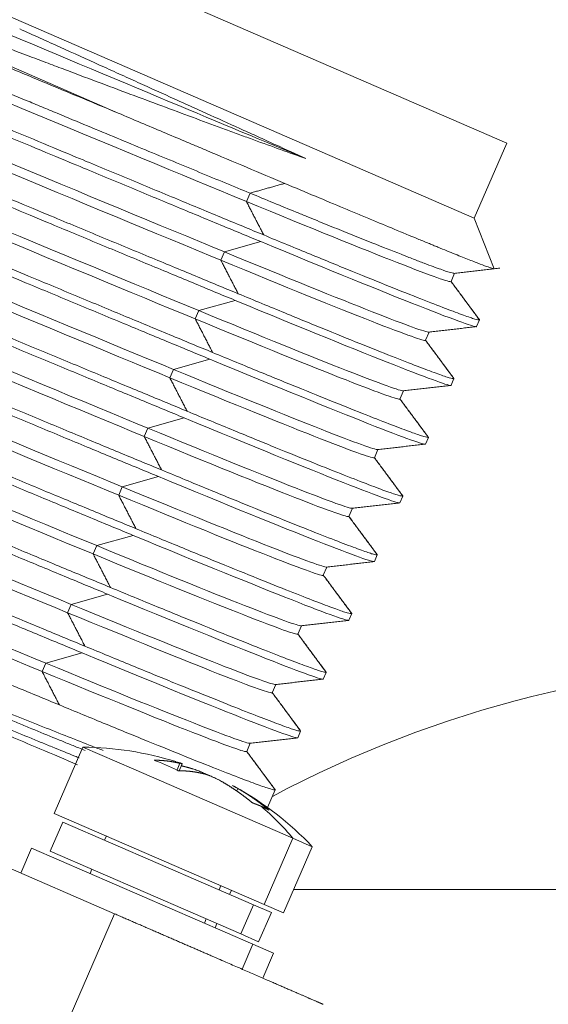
# Model space of a CAD drawing. Header units: millimetres. Extents: x 5437 to 18441, y -4466 to 3128.
# Tile 242 of 256: x 8553 to 8565, y -2679 to -2657. Entities that reach past the tile are written whole.
import ezdxf

# ---------------------------------------------------------------- set-up
doc = ezdxf.new("R2010")
doc.units = ezdxf.units.MM
doc.layers.add('1', color=7, linetype='Continuous', true_color=0xffffff)
doc.styles.add('TXT08', font='txt.shx', dxfattribs={"width": 0.8, "bigfont": 'gbcbig.shx'})
doc.dimstyles.get("Standard").update_dxf_attribs({"dimtxt": 0.18, "dimasz": 0.18, "dimexe": 0.18, "dimexo": 0.0625, "dimgap": 0.09, "dimtad": 0, "dimtih": 1, "dimtoh": 1, "dimdec": 4, "dimzin": 0, "dimdsep": 46, "dimtxsty": 'Standard', "dimcen": 0.09, "dimadec": 0, "dimazin": 0, "dimtfac": 1, "dimtdec": 4, "dimtofl": 0, "dimtmove": 0, "dimatfit": 3, "dimfxl": 1, "dimtolj": 1, "dimtzin": 0, "dimarcsym": 0})
doc.dimstyles.new('YanXiu', dxfattribs={"dimtxt": 40, "dimasz": 30, "dimexe": 0.66, "dimexo": 0.66, "dimgap": 0.66, "dimtad": 0, "dimdec": 1, "dimdsep": 46, "dimtxsty": 'TXT08', "dimcen": 0, "dimclrd": 256, "dimclre": 165, "dimclrt": 90, "dimazin": 2, "dimtfac": 1, "dimtdec": 1, "dimtofl": 0, "dimtmove": 0, "dimatfit": 3, "dimfxl": 1, "dimlwd": 5, "dimlwe": 13, "dimarcsym": 0})

# ---------------------------------------------------------------- blocks, each defined once
blk = doc.blocks.new('*D53')
at = {"color": 0, "lineweight": -2, "transparency": 16777216}
for p, q in [((10989.431, -2154.415), (10692.917, -2240.821)), ((11069.431, -2154.415), (10989.431, -2154.415)), ((8443.48, -2896.412), (8443.48, -2896.232)), ((8443.39, -2896.322), (8443.57, -2896.322))]:
    blk.add_line(p, q, dxfattribs=at)
at = {"color": 0, "lineweight": 20, "transparency": 16777216}
blk.add_solid([(10689.187, -2228.02), (10696.648, -2253.622), (10616.112, -2263.203)], dxfattribs=at)
at = {"layer": 'Defpoints', "color": 0, "lineweight": 20, "transparency": 16777216}
for p in [(10616.112, -2263.203), (6270.848, -3529.44)]:
    blk.add_point(p, dxfattribs=at)
at = {"color": 0, "lineweight": 20, "transparency": 16777216, "insert": (11249.521, -2154.415), "char_height": 80, "attachment_point": 5}
blk.add_mtext('\\A1;R2260', dxfattribs=at)
blk = doc.blocks.new('*D54')
at = {"color": 0, "lineweight": -2, "transparency": 16777216}
blk.add_line((7492.685, -2896.322), (7463.516, -2896.322), dxfattribs=at)
at = {"color": 0, "lineweight": -3, "transparency": 16777216}
for start, end in [(14.724706, 87.329624), (101.590205, 175.275294)]:
    blk.add_arc((8434.119, -2896.322), 970.423, start, end, dxfattribs=at)
at = {"color": 0, "lineweight": 20, "transparency": 16777216}
for points in [[(9385.695, -2646.81), (9359.647, -2652.519), (9389.799, -2727.809)], [(7480.316, -2816.939), (7453.672, -2815.84), (7463.696, -2896.322)]]:
    blk.add_solid(points, dxfattribs=at)
at = {"layer": 'Defpoints', "color": 0, "lineweight": 20, "transparency": 16777216}
for p in [(7900.863, -2085.545), (10671.817, -2501.755), (7492.748, -2896.322), (7740.501, -2896.322), (8434.119, -2896.322)]:
    blk.add_point(p, dxfattribs=at)
at = {"color": 0, "lineweight": 20, "transparency": 16777216, "insert": (8359.241, -1928.792), "char_height": 80, "attachment_point": 5}
blk.add_mtext('\\A1;165%%D', dxfattribs=at)
blk = doc.blocks.new('*D56')
at = {"lineweight": 5, "transparency": 16777216}
blk.add_line((9409.719, -2278.028), (9220.9, -2398.87), dxfattribs=at)
at = {"lineweight": 20, "transparency": 16777216}
blk.add_solid([(9218.205, -2394.659), (9223.595, -2403.082), (9195.632, -2415.042)], dxfattribs=at)
at = {"layer": 'Defpoints', "color": 0, "lineweight": 20, "transparency": 16777216}
for p in [(9195.632, -2415.042), (8443.48, -2896.412)]:
    blk.add_point(p, dxfattribs=at)
at = {"color": 90, "lineweight": 20, "transparency": 16777216, "insert": (9459.689, -2246.048), "char_height": 40, "attachment_point": 5, "rotation": 32.6188, "style": 'TXT08'}
blk.add_mtext('R893', dxfattribs=at)

msp = doc.modelspace()

# ---------------------------------------------------------------- linework, layer by layer
at = {"color": 7, "lineweight": 20}
msp.add_arc((8443.47995, -2896.41157), 893, 10.1099821, 350.11198757, dxfattribs=at)
at = {"layer": '1', "color": 0, "lineweight": 20}
for p, q in [((8549.01886, -2653.35336), (8564.06116, -2659.88706)), ((8548.30174, -2655.00434), (8563.34405, -2661.53804)), ((8547.90335, -2655.92156), (8555.51457, -2659.22753)), ((8563.34405, -2661.53804), (8564.06116, -2659.88706)), ((8558.33535, -2661.17328), (8558.41503, -2660.98984)), ((8563.7838, -2662.65317), (8563.34404, -2661.53804)), ((8557.85329, -2662.28311), (8558.65221, -2662.05774)), ((8557.77361, -2662.46655), (8557.85329, -2662.28311)), ((8562.83574, -2662.93589), (8562.91542, -2662.75244)), ((8562.83574, -2662.93589), (8562.91542, -2662.75245)), ((8557.29155, -2663.57638), (8558.09047, -2663.35101)), ((8557.21187, -2663.75982), (8557.29155, -2663.57638)), ((8563.39688, -2663.92645), (8563.46063, -2663.7797)), ((8562.274, -2664.22916), (8562.35273, -2664.04792)), ((8562.274, -2664.22916), (8562.35272, -2664.04792)), ((8555.43684, -2676.85596), (8527.46183, -2664.70488)), ((8556.72981, -2664.86965), (8557.52873, -2664.64428)), ((8556.65013, -2665.05309), (8556.72981, -2664.86965)), ((8562.83515, -2665.21972), (8562.89889, -2665.07297)), ((8561.71226, -2665.52243), (8561.79099, -2665.34119)), ((8561.71226, -2665.52243), (8561.79098, -2665.34119)), ((8556.16808, -2666.16292), (8556.96699, -2665.93755)), ((8556.0884, -2666.34636), (8556.16808, -2666.16292)), ((8562.27341, -2666.51299), (8562.33715, -2666.36624)), ((8561.15052, -2666.8157), (8561.22925, -2666.63446)), ((8561.15053, -2666.8157), (8561.22925, -2666.63446)), ((8555.60634, -2667.45619), (8556.40525, -2667.23082)), ((8555.52666, -2667.63964), (8555.60634, -2667.45619)), ((8561.71167, -2667.80626), (8561.77541, -2667.65951)), ((8560.58878, -2668.10897), (8560.66751, -2667.92773)), ((8560.58879, -2668.10897), (8560.66751, -2667.92773)), ((8555.0446, -2668.74946), (8555.84351, -2668.52409)), ((8554.96492, -2668.93291), (8555.0446, -2668.74946)), ((8561.14993, -2669.09953), (8561.21368, -2668.95278)), ((8560.02705, -2669.40224), (8560.10577, -2669.221)), ((8560.02705, -2669.40224), (8560.10577, -2669.221)), ((8554.48286, -2670.04273), (8555.28178, -2669.81736)), ((8554.40318, -2670.22618), (8554.48286, -2670.04273)), ((8560.58819, -2670.39281), (8560.65194, -2670.24605)), ((8559.46531, -2670.69551), (8559.54403, -2670.51427)), ((8559.46531, -2670.69551), (8559.54403, -2670.51427)), ((8553.92112, -2671.33601), (8554.72004, -2671.11063)), ((8553.84144, -2671.51945), (8553.92112, -2671.33601)), ((8560.02645, -2671.68608), (8560.0902, -2671.53932)), ((8558.90357, -2671.98879), (8558.98229, -2671.80754)), ((8558.90357, -2671.98878), (8558.98229, -2671.80754)), ((8559.46471, -2672.97935), (8559.52846, -2672.83259)), ((8554.74062, -2673.18771), (8554.10828, -2674.6435)), ((8555.85572, -2673.67206), (8554.74062, -2673.18771)), ((8558.34183, -2673.28205), (8558.42055, -2673.10081)), ((8558.34183, -2673.28206), (8558.42056, -2673.10082)), ((8556.80996, -2673.68687), (8556.87258, -2673.5427)), ((8556.85714, -2673.70633), (8556.92356, -2673.55343)), ((8559.35625, -2675.19253), (8555.85572, -2673.67206)), ((8558.1455, -2674.09559), (8558.1204, -2674.15338)), ((8558.79821, -2674.51381), (8558.96672, -2674.12587)), ((8554.10828, -2674.6435), (8558.72392, -2676.64833)), ((8554.29775, -2674.83483), (8554.01887, -2675.47687)), ((8554.29775, -2674.83483), (8558.49378, -2676.65739)), ((8555.2548, -2675.1415), (8555.21496, -2675.23322)), ((8559.35625, -2675.19253), (8558.72392, -2676.64833)), ((8559.35625, -2675.19253), (8559.78529, -2675.37889)), ((8553.61214, -2675.40924), (8553.37311, -2675.95957)), ((8553.61214, -2675.40924), (8558.47954, -2677.52341)), ((8554.01887, -2675.47687), (8558.2149, -2677.29944)), ((8559.15296, -2676.83468), (8559.78529, -2675.37889)), ((8554.93608, -2675.87527), (8554.89624, -2675.96699)), ((8557.73258, -2676.32676), (8557.77242, -2676.23504)), ((8557.9666, -2676.42841), (8558.00644, -2676.33669)), ((8559.37589, -2676.32157), (8613.47995, -2676.32157)), ((8558.2149, -2677.29944), (8558.49378, -2676.65739)), ((8558.49378, -2676.65739), (8558.88381, -2676.82681)), ((8558.72392, -2676.64833), (8559.15296, -2676.83468)), ((8553.88309, -2680.43309), (8555.43684, -2676.85596)), ((8558.60494, -2677.46886), (8558.88381, -2676.82681)), ((8557.4537, -2676.96881), (8557.41386, -2677.06053)), ((8557.64788, -2677.16218), (8557.68772, -2677.07046)), ((8558.2149, -2677.29944), (8558.60494, -2677.46886)), ((8558.47954, -2677.52341), (8558.2405, -2678.07374)), ((8558.47954, -2677.52341), (8558.93198, -2677.71994)), ((8558.69294, -2678.27026), (8558.93198, -2677.71994))]:
    msp.add_line(p, q, dxfattribs=at)
for centre, radius, start, end in [((8570.68708, -2696.32157), 25, 90, 118.107536), ((8554.6984, -2680.18758), 7, 72.652747, 89.654447), ((8554.6984, -2680.18758), 7, 43.389654, 61.051308)]:
    msp.add_arc(centre, radius, start, end, dxfattribs=at)
for centre, major_axis, ratio, start_param, end_param in [((8547.6039, -2656.6081), (-15.21171, 6.3753), 0.00534338, 1.57079385, 2.35612308), ((8547.12185, -2657.71793), (-15.21171, 6.3753), 0.00534338, 1.57079385, 2.35612308), ((8547.04217, -2657.90137), (-15.21171, 6.3753), 0.00534338, 1.57079385, 2.35612308), ((8546.56011, -2659.0112), (-15.21171, 6.3753), 0.00534338, 1.57079385, 2.35612308), ((8546.48043, -2659.19465), (-15.21171, 6.3753), 0.00534338, 1.57079385, 2.35612308), ((8545.99837, -2660.30447), (-15.21171, 6.3753), 0.00534338, 1.57079385, 2.35612308), ((8545.91869, -2660.48792), (-15.21171, 6.3753), 0.00534338, 1.57079385, 2.35612308), ((8547.67265, -2656.4458), (-15.1631, 6.49007), 0.01290012, 2.35619201, 3.14152124), ((8545.43663, -2661.59775), (-15.21171, 6.3753), 0.00534338, 1.57079385, 2.35612308), ((8545.35695, -2661.78119), (-15.21171, 6.3753), 0.00534338, 1.57079385, 2.35612308), ((8547.39988, -2657.07415), (-15.99701, 6.85229), 0.01222608, 2.35619201, 3.14152825), ((8547.19059, -2657.55563), (-15.1631, 6.49007), 0.01290012, 2.35619201, 3.1194579), ((8547.11091, -2657.73908), (-15.1631, 6.49007), 0.01290012, 2.35619201, 3.14152124), ((8544.87489, -2662.89102), (-15.21171, 6.3753), 0.00534338, 1.57079385, 2.35612308), ((8544.79521, -2663.07446), (-15.21171, 6.3753), 0.00534338, 1.57079385, 2.35612308), ((8546.83814, -2658.36742), (-15.99701, 6.85229), 0.01222608, 2.35619201, 3.14152825), ((8546.62885, -2658.8489), (-15.1631, 6.49007), 0.01290012, 2.35619201, 3.1194579), ((8546.54917, -2659.03235), (-15.1631, 6.49007), 0.01290012, 2.35619201, 3.14152124), ((8544.31315, -2664.18429), (-15.21171, 6.3753), 0.00534338, 1.57079385, 2.35612308), ((8544.23347, -2664.36773), (-15.21171, 6.3753), 0.00534338, 1.57079385, 2.35612308), ((8546.2764, -2659.66069), (-15.99701, 6.85229), 0.01222608, 2.35619201, 3.14152825), ((8546.06711, -2660.14217), (-15.1631, 6.49007), 0.01290012, 2.35619201, 3.1194579), ((8545.98743, -2660.32562), (-15.1631, 6.49007), 0.01290012, 2.35619201, 3.14152124), ((8543.75141, -2665.47756), (-15.21171, 6.3753), 0.00534338, 1.57079385, 2.35612308), ((8543.67173, -2665.661), (-15.21171, 6.3753), 0.00534338, 1.57079385, 2.35612308), ((8545.71466, -2660.95397), (-15.99701, 6.85229), 0.01222608, 2.35619201, 3.14152825), ((8545.50537, -2661.43545), (-15.1631, 6.49007), 0.01290012, 2.35619201, 3.1194579), ((8545.42569, -2661.61889), (-15.1631, 6.49007), 0.01290012, 2.35619201, 3.14152124), ((8543.18968, -2666.77083), (-15.21171, 6.3753), 0.00534338, 1.57079385, 2.35612308), ((8543.11, -2666.95427), (-15.21171, 6.3753), 0.00534338, 1.57079385, 2.35612308), ((8545.15292, -2662.24724), (-15.99701, 6.85229), 0.01222608, 2.35619201, 3.14152825), ((8544.94363, -2662.72872), (-15.1631, 6.49007), 0.01290012, 2.35619201, 3.1194579), ((8544.86395, -2662.91216), (-15.1631, 6.49007), 0.01290012, 2.35619201, 3.14152124), ((8544.59118, -2663.54051), (-15.99701, 6.85229), 0.01222608, 2.35619201, 3.14152825), ((8544.3819, -2664.02199), (-15.1631, 6.49007), 0.01290012, 2.35619201, 3.1194579), ((8544.30222, -2664.20543), (-15.1631, 6.49007), 0.01290012, 2.35619201, 3.14152124), ((8544.02945, -2664.83378), (-15.99701, 6.85229), 0.01222608, 2.35619201, 3.14152825), ((8543.82016, -2665.31526), (-15.1631, 6.49007), 0.01290012, 2.35619201, 3.1194579), ((8543.74048, -2665.4987), (-15.1631, 6.49007), 0.01290012, 2.35619201, 3.14152124), ((8543.46771, -2666.12705), (-15.99701, 6.85229), 0.01222608, 2.35619201, 3.14152825), ((8543.25842, -2666.60853), (-15.1631, 6.49007), 0.01290012, 2.35619201, 3.1194579), ((8543.17874, -2666.79197), (-15.1631, 6.49007), 0.01290012, 2.35619201, 3.14152124), ((8555.97314, -2679.65948), (-2.56923, 6.20169), 0.71871722, 5.64368709, 5.69584979), ((8555.97314, -2679.65948), (-2.56923, 6.20169), 0.71871722, 5.59152439, 5.64368709), ((8554.6984, -2680.18758), (-2.78877, -6.42049), 0.82990316, 2.73785617, 2.90542915)]:
    msp.add_ellipse(centre, major_axis=major_axis, ratio=ratio, start_param=start_param, end_param=end_param, dxfattribs=at)
for points, degree, knots in [([(8559.64328, -2660.2289), (8558.75524, -2659.86013), (8555.42853, -2658.47095), (8551.11699, -2656.654), (8548.13153, -2655.3961)], 3, [0, 0, 0, 0, 0.30385274, 1, 1, 1, 1]), ([(8559.64328, -2660.2289), (8559.2835, -2660.10132), (8558.90159, -2659.96365), (8558.39675, -2659.77937), (8558.2944, -2659.7419), (8558.08697, -2659.66578), (8557.77268, -2659.55015), (8557.44914, -2659.4304), (8557.00969, -2659.26739), (8556.78594, -2659.18421), (8556.33051, -2659.01482), (8556.09882, -2658.92856), (8555.3918, -2658.66474), (8554.90456, -2658.48212), (8554.27512, -2658.24457), (8554.08475, -2658.17261), (8553.89206, -2658.0996), (8553.76308, -2658.05068), (8553.69828, -2658.02609), (8553.37397, -2657.90289), (8553.11288, -2657.80339), (8552.3248, -2657.50219), (8551.79303, -2657.29777), (8550.71684, -2656.88287), (8550.17242, -2656.6724), (8549.07054, -2656.24727), (8548.51307, -2656.03262), (8547.94862, -2655.81716)], 3, [0, 0, 0, 0, 0.125, 0.125, 0.15625, 0.15625, 0.1875, 0.25, 0.25, 0.3125, 0.3125, 0.375, 0.375, 0.5, 0.5, 0.53125, 0.546875, 0.546875, 0.5625, 0.5625, 0.625, 0.625, 0.75, 0.75, 0.875, 0.875, 1, 1, 1, 1]), ([(8547.85868, -2656.02441), (8548.19391, -2656.16517), (8548.86305, -2656.44602), (8549.52952, -2656.72553), (8549.94524, -2656.89979), (8550.02836, -2656.93463), (8550.19407, -2657.00408), (8550.44204, -2657.10799), (8550.68818, -2657.2111), (8551.17807, -2657.41627), (8551.82488, -2657.68703), (8552.77629, -2658.08492), (8553.70901, -2658.4746), (8554.31831, -2658.72889), (8554.92123, -2658.98039), (8555.21952, -2659.10474), (8555.51452, -2659.22765)], 3, [0, 0, 0, 0, 0.125, 0.25, 0.25, 0.28125, 0.28125, 0.3125, 0.375, 0.375, 0.5, 0.625, 0.75, 0.875, 0.875, 1, 1, 1, 1]), ([(8547.64948, -2656.50593), (8548.15125, -2656.71622), (8548.65137, -2656.92568), (8549.27448, -2657.18646), (8549.39899, -2657.23856), (8549.64782, -2657.34267), (8549.77223, -2657.3947), (8550.144, -2657.55018), (8550.39016, -2657.65309), (8551.12367, -2657.95961), (8551.60607, -2658.16104), (8552.55774, -2658.5581), (8553.02703, -2658.75373), (8553.54744, -2658.97048), (8553.60516, -2658.99451), (8553.72039, -2659.0425), (8553.77793, -2659.06645), (8553.94987, -2659.13803), (8554.29109, -2659.28005), (8554.62445, -2659.4187), (8555.28088, -2659.69159), (8556.12875, -2660.0437), (8556.92279, -2660.37275), (8557.68961, -2660.69015), (8558.05941, -2660.84302), (8558.41503, -2660.98984)], 3, [0, 0, 0, 0, 0.125, 0.125, 0.15625, 0.15625, 0.1875, 0.1875, 0.25, 0.25, 0.375, 0.375, 0.5, 0.5, 0.515625, 0.515625, 0.53125, 0.53125, 0.5625, 0.625, 0.625, 0.75, 0.875, 0.875, 1, 1, 1, 1]), ([(8553.34949, -2657.37428), (8553.49986, -2657.44208), (8553.64938, -2657.50954), (8553.94668, -2657.64379), (8554.09433, -2657.71052), (8554.53404, -2657.90935), (8554.82296, -2658.04019), (8555.25003, -2658.23378), (8555.39133, -2658.29786), (8555.67181, -2658.4251), (8555.81107, -2658.48829), (8556.22451, -2658.6759), (8556.49469, -2658.79852), (8556.89181, -2658.97855), (8557.02283, -2659.03792), (8557.28213, -2659.15541), (8557.41046, -2659.21355), (8557.79109, -2659.38603), (8558.03854, -2659.4982), (8558.4003, -2659.66242), (8558.51918, -2659.71643), (8558.75341, -2659.82292), (8558.86878, -2659.87543), (8559.20967, -2660.03072), (8559.42997, -2660.13129), (8559.64328, -2660.2289)], 3, [0, 0, 0, 0, 0.0625, 0.0625, 0.125, 0.125, 0.25, 0.25, 0.3125, 0.3125, 0.375, 0.375, 0.5, 0.5, 0.5625, 0.5625, 0.625, 0.625, 0.75, 0.75, 0.8125, 0.8125, 0.875, 0.875, 1, 1, 1, 1]), ([(8555.51458, -2659.22762), (8555.85161, -2659.3702), (8556.18115, -2659.50955), (8556.66432, -2659.71376), (8556.90311, -2659.81466), (8557.1377, -2659.91375), (8557.29316, -2659.97941), (8557.37042, -2660.01203), (8557.75367, -2660.17385), (8558.34875, -2660.42497), (8558.9078, -2660.66062), (8559.17824, -2660.77454)], 3, [0, 0, 0, 0, 0.25, 0.25, 0.375, 0.4375, 0.4375, 0.5, 0.5, 0.75, 1, 1, 1, 1]), ([(8559.17824, -2660.77454), (8559.41068, -2660.87246), (8559.86002, -2661.06148), (8560.27845, -2661.23695), (8560.53026, -2661.34236), (8560.58014, -2661.36323), (8560.67882, -2661.4045), (8560.82523, -2661.4657), (8560.96685, -2661.52481), (8561.24369, -2661.64023), (8561.41974, -2661.71346), (8561.58723, -2661.78295)], 3, [0, 0, 0, 0, 0.25, 0.5, 0.5, 0.5625, 0.5625, 0.625, 0.75, 0.75, 1, 1, 1, 1]), ([(8558.41503, -2660.98984), (8558.77065, -2661.13665), (8559.10771, -2661.27528), (8559.50595, -2661.43839), (8559.58444, -2661.4705), (8559.73911, -2661.5337), (8559.81533, -2661.56481), (8560.03983, -2661.65632), (8560.18409, -2661.71497), (8560.60089, -2661.88393), (8560.85749, -2661.98729), (8561.32854, -2662.17558), (8561.54298, -2662.26051), (8561.76002, -2662.34549), (8561.7838, -2662.35479), (8561.83068, -2662.37308), (8561.85379, -2662.38209), (8561.92197, -2662.4086), (8562.0537, -2662.45962), (8562.17175, -2662.50475), (8562.38995, -2662.58729), (8562.63325, -2662.6768), (8562.78289, -2662.72595), (8562.87327, -2662.75136), (8562.89857, -2662.75639), (8562.90948, -2662.75522)], 3, [0, 0, 0, 0, 0.12874365, 0.12874365, 0.16092956, 0.16092956, 0.19311548, 0.19311548, 0.2574873, 0.2574873, 0.38623096, 0.38623096, 0.51497461, 0.51497461, 0.53106756, 0.53106756, 0.54716052, 0.54716052, 0.57934643, 0.64371826, 0.64371826, 0.77246191, 0.90120556, 0.90120556, 1, 1, 1, 1]), ([(8561.58723, -2661.78295), (8561.76861, -2661.8582), (8561.93919, -2661.92875), (8562.17898, -2662.02757), (8562.29486, -2662.07523), (8562.40468, -2662.12026), (8562.47656, -2662.14969), (8562.51183, -2662.16412), (8562.68465, -2662.23471), (8562.81103, -2662.28604), (8563.04064, -2662.37868), (8563.24712, -2662.4613), (8563.48833, -2662.55558), (8563.60347, -2662.59866), (8563.69545, -2662.63172), (8563.72986, -2662.64324), (8563.76742, -2662.65387), (8563.77709, -2662.65581), (8563.78138, -2662.65544)], 3, [0, 0, 0, 0, 0.13041863, 0.13041863, 0.19562794, 0.2282326, 0.2282326, 0.26083725, 0.26083725, 0.39125588, 0.39125588, 0.52167451, 0.65209314, 0.78251176, 0.78251176, 0.91293039, 0.91293039, 1, 1, 1, 1]), ([(8542.57591, -2668.18664), (8543.08735, -2668.40049), (8543.59737, -2668.61373), (8544.23315, -2668.87949), (8544.36027, -2668.93262), (8544.61405, -2669.03869), (8544.74068, -2669.09161), (8545.1198, -2669.25004), (8545.37152, -2669.35521), (8545.87293, -2669.56466), (8546.12194, -2669.66866), (8546.61647, -2669.87514), (8547.10755, -2670.08012), (8547.59171, -2670.28208), (8547.95221, -2670.43241), (8548.07199, -2670.48235), (8548.31036, -2670.5817), (8548.42892, -2670.63111), (8548.78277, -2670.77853), (8549.0162, -2670.87574), (8549.47813, -2671.06801), (8549.70619, -2671.16288), (8550.04395, -2671.30331), (8550.15581, -2671.3498), (8550.37809, -2671.44216), (8550.48851, -2671.48802), (8550.81719, -2671.6245), (8551.033, -2671.71404), (8551.35179, -2671.84622), (8551.45727, -2671.88994), (8551.66628, -2671.97653), (8551.76982, -2672.0194), (8552.0775, -2672.14676), (8552.47999, -2672.3132), (8552.96372, -2672.51284), (8553.24517, -2672.62878), (8553.43084, -2672.70522), (8553.52268, -2672.74301), (8553.79468, -2672.85484), (8553.97151, -2672.92745), (8554.23003, -2673.03342), (8554.3151, -2673.06826), (8554.48283, -2673.13691), (8554.5655, -2673.17071), (8554.69519, -2673.22369), (8554.743, -2673.24321), (8554.79039, -2673.26254)], 3, [0, 0, 0, 0, 0.10931351, 0.10931351, 0.13664189, 0.13664189, 0.16397026, 0.16397026, 0.21862702, 0.21862702, 0.27328377, 0.27328377, 0.32794053, 0.38259728, 0.38259728, 0.40992566, 0.40992566, 0.43725404, 0.43725404, 0.49191079, 0.49191079, 0.54656755, 0.54656755, 0.57389593, 0.57389593, 0.6012243, 0.6012243, 0.65588106, 0.65588106, 0.68320944, 0.68320944, 0.71053781, 0.71053781, 0.76519457, 0.81985132, 0.8471797, 0.8471797, 0.87450808, 0.87450808, 0.92916483, 0.92916483, 0.95649321, 0.95649321, 0.98382159, 0.98382159, 1, 1, 1, 1]), ([(8542.57946, -2668.17857), (8543.11165, -2668.39531), (8543.64214, -2668.61112), (8544.30306, -2668.87993), (8544.43513, -2668.93364), (8544.69906, -2669.04097), (8544.831, -2669.09463), (8545.225, -2669.25485), (8545.48568, -2669.36085), (8546.2619, -2669.67647), (8547.2813, -2670.09093), (8548.27036, -2670.49237), (8549.00081, -2670.78805), (8549.2424, -2670.88572), (8549.60189, -2671.03087), (8549.72123, -2671.07904), (8549.89952, -2671.15095), (8549.95884, -2671.17487), (8550.07695, -2671.22248), (8550.13576, -2671.24619), (8550.66287, -2671.45858), (8551.11599, -2671.64081), (8551.99213, -2671.99252), (8552.41515, -2672.16201), (8553.23109, -2672.48802), (8553.62401, -2672.64455), (8554.00151, -2672.79413)], 3, [0, 0, 0, 0, 0.125, 0.125, 0.15625, 0.15625, 0.1875, 0.1875, 0.25, 0.25, 0.375, 0.5, 0.5, 0.5625, 0.5625, 0.59375, 0.59375, 0.609375, 0.609375, 0.625, 0.625, 0.75, 0.75, 0.875, 0.875, 1, 1, 1, 1]), ([(8554.65828, -2673.42459), (8554.62707, -2673.41185), (8554.43393, -2673.33298), (8554.23409, -2673.25119), (8553.97592, -2673.14536), (8553.88868, -2673.10957), (8553.71181, -2673.03695), (8553.62223, -2673.00014), (8553.3503, -2672.88834), (8553.16466, -2672.81191), (8552.78491, -2672.65537), (8552.39747, -2672.49547), (8551.99481, -2672.32895), (8551.68713, -2672.2016), (8551.58362, -2672.15873), (8551.37469, -2672.07218), (8551.26925, -2672.02848), (8550.95054, -2671.89633), (8550.73476, -2671.8068), (8550.40611, -2671.67033), (8550.29575, -2671.6245), (8550.0736, -2671.53219), (8549.96179, -2671.48572), (8549.62409, -2671.34532), (8549.39585, -2671.25037), (8548.93477, -2671.05846), (8548.70179, -2670.96143), (8548.23092, -2670.76525), (8547.99304, -2670.6661), (8547.63256, -2670.51578), (8547.51174, -2670.4654), (8547.26939, -2670.3643), (8547.1478, -2670.31358), (8546.5378, -2670.05903), (8546.04321, -2669.85252), (8545.29148, -2669.5385), (8545.03985, -2669.43337), (8544.66081, -2669.27497), (8544.53415, -2669.22204), (8544.28054, -2669.11604), (8544.15362, -2669.06299), (8543.5184, -2668.79747), (8543.0083, -2668.58419), (8542.49623, -2668.37008)], 3, [0, 0, 0, 0, 0.01066289, 0.06562606, 0.06562606, 0.09310765, 0.09310765, 0.12058923, 0.12058923, 0.17555241, 0.17555241, 0.23051558, 0.28547875, 0.28547875, 0.31296034, 0.31296034, 0.34044193, 0.34044193, 0.3954051, 0.3954051, 0.42288668, 0.42288668, 0.45036827, 0.45036827, 0.50533144, 0.50533144, 0.56029462, 0.56029462, 0.61525779, 0.61525779, 0.64273938, 0.64273938, 0.67022096, 0.67022096, 0.78014731, 0.78014731, 0.83511048, 0.83511048, 0.86259207, 0.86259207, 0.89007365, 0.89007365, 1, 1, 1, 1]), ([(8553.79301, -2673.22296), (8553.42087, -2673.06411), (8553.0317, -2672.89798), (8552.52416, -2672.68104), (8552.4216, -2672.63719), (8552.21435, -2672.54856), (8552.10961, -2672.50375), (8551.79314, -2672.36832), (8551.57895, -2672.27661), (8550.92687, -2671.99722), (8550.47949, -2671.80533), (8549.55949, -2671.41052), (8549.08687, -2671.20762), (8548.60121, -2670.99931)], 3, [0, 0, 0, 0, 0.25, 0.25, 0.3125, 0.3125, 0.375, 0.375, 0.5, 0.5, 0.75, 0.75, 1, 1, 1, 1]), ([(8554.00151, -2672.79413), (8554.37747, -2672.9431), (8554.73394, -2673.08354), (8555.10846, -2673.23028), (8555.1457, -2673.24486), (8555.18269, -2673.25934)], 3, [0, 0, 0, 0, 0.89993805, 0.89993805, 1, 1, 1, 1]), ([(8556.87258, -2673.5427), (8556.88342, -2673.54539), (8556.89255, -2673.54758), (8556.90377, -2673.55011), (8556.90709, -2673.55083), (8556.91288, -2673.55201), (8556.91535, -2673.55247), (8556.92131, -2673.55343), (8556.92343, -2673.55353), (8556.92383, -2673.55288), (8556.9235, -2673.55252), (8556.92189, -2673.55154), (8556.92061, -2673.55092), (8556.91544, -2673.54867), (8556.9102, -2673.54667), (8556.89959, -2673.54288), (8556.89559, -2673.54149), (8556.88685, -2673.53852), (8556.87732, -2673.53533), (8556.86625, -2673.53172), (8556.85439, -2673.5279), (8556.84804, -2673.52587), (8556.82805, -2673.51955), (8556.81351, -2673.51503), (8556.79774, -2673.51019)], 3, [0, 0, 0, 0, 0.125, 0.125, 0.1875, 0.1875, 0.25, 0.25, 0.375, 0.375, 0.4375, 0.4375, 0.5, 0.5, 0.625, 0.625, 0.6875, 0.6875, 0.75, 0.8125, 0.8125, 0.875, 0.875, 1, 1, 1, 1]), ([(8557.15594, -2673.66578), (8557.17171, -2673.67061), (8557.18815, -2673.67597), (8557.21377, -2673.68476), (8557.22248, -2673.68782), (8557.24022, -2673.69418), (8557.24928, -2673.69751), (8557.27638, -2673.70765), (8557.29451, -2673.71471), (8557.32181, -2673.72574), (8557.33096, -2673.7295), (8557.34913, -2673.73712), (8557.35808, -2673.74094), (8557.38453, -2673.75242), (8557.40163, -2673.76012), (8557.42041, -2673.76891), (8557.42262, -2673.76994), (8557.42481, -2673.77098)], 3, [0, 0, 0, 0, 0.19477986, 0.19477986, 0.29216979, 0.29216979, 0.38955972, 0.38955972, 0.58433958, 0.58433958, 0.68172951, 0.68172951, 0.77911944, 0.77911944, 0.9738993, 0.9738993, 1, 1, 1, 1]), ([(8557.7873, -2673.94001), (8557.773, -2673.93178), (8557.75786, -2673.92343), (8557.73395, -2673.9107), (8557.72577, -2673.90642), (8557.70901, -2673.89781), (8557.7004, -2673.89345), (8557.67448, -2673.88057), (8557.65695, -2673.87214), (8557.63026, -2673.85972), (8557.62126, -2673.8556), (8557.60329, -2673.84751), (8557.59439, -2673.84358), (8557.56795, -2673.83209), (8557.55065, -2673.82485), (8557.5252, -2673.81462), (8557.51683, -2673.81133), (8557.50062, -2673.80511), (8557.48486, -2673.79921), (8557.46997, -2673.79395), (8557.45553, -2673.789), (8557.4485, -2673.78668), (8557.42839, -2673.78031), (8557.41626, -2673.77684), (8557.40542, -2673.77414)], 3, [0, 0, 0, 0, 0.125, 0.125, 0.1875, 0.1875, 0.25, 0.25, 0.375, 0.375, 0.4375, 0.4375, 0.5, 0.5, 0.625, 0.625, 0.6875, 0.6875, 0.75, 0.8125, 0.8125, 0.875, 0.875, 1, 1, 1, 1]), ([(8558.02818, -2674.03279), (8558.02828, -2674.03258), (8558.02876, -2674.03259), (8558.03054, -2674.03309), (8558.03186, -2674.0336), (8558.03704, -2674.03584), (8558.04208, -2674.0383), (8558.05209, -2674.04348), (8558.05583, -2674.04545), (8558.06398, -2674.04981), (8558.07281, -2674.05459), (8558.083, -2674.06022), (8558.09389, -2674.06628), (8558.0997, -2674.06953), (8558.11796, -2674.07983), (8558.1312, -2674.08737), (8558.1455, -2674.09559)], 3, [0, 0, 0, 0, 0.09556103, 0.09556103, 0.19605425, 0.19605425, 0.39704069, 0.39704069, 0.49753391, 0.49753391, 0.59802713, 0.69852034, 0.69852034, 0.79901356, 0.79901356, 1, 1, 1, 1]), ([(8555.43684, -2676.85596), (8555.93921, -2677.07416), (8556.44158, -2677.29237), (8556.93142, -2677.50514), (8557.86083, -2677.90883), (8558.64694, -2678.25028), (8558.99347, -2678.4008), (8559.53697, -2678.63687), (8559.86723, -2678.78032), (8559.97086, -2678.82533), (8560.02276, -2678.84788), (8560.0229, -2678.84794)], 5, [0, 0, 0, 0, 0, 0, 0.34876817, 0.34876817, 0.34876817, 0.69753634, 0.69753634, 0.69753634, 1, 1, 1, 1, 1, 1])]:
    msp.add_open_spline(points, degree=degree, knots=knots, dxfattribs=at)
for points, weights in [([(8547.29694, -2657.31768), (8553.94267, -2660.1082), (8558.65221, -2662.05774)], [0.999999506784, 0.92387977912, 1]), ([(8558.71595, -2661.91098), (8554.00641, -2659.96145), (8547.36068, -2657.17092)], [1, 0.92387977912, 0.999999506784]), ([(8558.15421, -2663.20425), (8553.44468, -2661.25472), (8546.79894, -2658.46419)], [1, 0.92387977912, 0.999999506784]), ([(8546.7352, -2658.61095), (8553.38093, -2661.40148), (8558.09047, -2663.35101)], [0.999999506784, 0.92387977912, 1]), ([(8557.59247, -2664.49752), (8552.88294, -2662.54799), (8546.2372, -2659.75746)], [1, 0.92387977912, 0.999999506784]), ([(8546.17346, -2659.90422), (8552.81919, -2662.69475), (8557.52873, -2664.64428)], [0.999999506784, 0.92387977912, 1]), ([(8557.03074, -2665.79079), (8552.3212, -2663.84126), (8545.67547, -2661.05074)], [1, 0.92387977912, 0.999999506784]), ([(8545.61172, -2661.19749), (8552.25745, -2663.98802), (8556.96699, -2665.93755)], [0.999999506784, 0.92387977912, 1]), ([(8563.46063, -2663.7797), (8563.4255, -2663.86052), (8558.71595, -2661.91098)], [1, 0.923879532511, 1]), ([(8556.469, -2667.08407), (8551.75946, -2665.13453), (8545.11373, -2662.34401)], [1, 0.92387977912, 0.999999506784]), ([(8545.04998, -2662.49076), (8551.69572, -2665.28129), (8556.40525, -2667.23082)], [0.999999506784, 0.92387977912, 1]), ([(8562.89889, -2665.07297), (8562.86377, -2665.15379), (8558.15421, -2663.20425)], [1, 0.923879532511, 1]), ([(8555.90726, -2668.37734), (8551.19772, -2666.42781), (8544.55199, -2663.63728)], [1, 0.92387977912, 0.999999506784]), ([(8544.48825, -2663.78403), (8551.13398, -2666.57456), (8555.84351, -2668.52409)], [0.999999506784, 0.92387977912, 1]), ([(8562.33715, -2666.36624), (8562.30203, -2666.44706), (8557.59247, -2664.49752)], [1, 0.923879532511, 1]), ([(8555.34552, -2669.67061), (8550.63598, -2667.72108), (8543.99025, -2664.93055)], [1, 0.92387977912, 0.999999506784]), ([(8543.92651, -2665.0773), (8550.57224, -2667.86783), (8555.28178, -2669.81736)], [0.999999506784, 0.92387977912, 1]), ([(8561.77541, -2667.65951), (8561.74029, -2667.74033), (8557.03074, -2665.79079)], [1, 0.923879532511, 1]), ([(8554.78378, -2670.96388), (8550.07424, -2669.01435), (8543.42851, -2666.22382)], [1, 0.92387977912, 0.999999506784]), ([(8543.36477, -2666.37057), (8550.0105, -2669.1611), (8554.72004, -2671.11063)], [0.999999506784, 0.92387977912, 1]), ([(8561.21368, -2668.95278), (8561.17855, -2669.0336), (8556.469, -2667.08407)], [1, 0.923879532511, 1]), ([(8554.22204, -2672.25715), (8549.51251, -2670.30762), (8542.86677, -2667.51709)], [1, 0.92387977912, 0.999999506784]), ([(8560.65194, -2670.24605), (8560.61681, -2670.32688), (8555.90726, -2668.37734)], [1, 0.923879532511, 1]), ([(8560.0902, -2671.53932), (8560.05507, -2671.62015), (8555.34552, -2669.67061)], [1, 0.923879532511, 1]), ([(8559.52846, -2672.83259), (8559.49334, -2672.91342), (8554.78378, -2670.96388)], [1, 0.923879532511, 1]), ([(8558.96672, -2674.12587), (8558.9316, -2674.20669), (8554.22204, -2672.25715)], [1, 0.923879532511, 1])]:
    msp.add_rational_spline(points, weights, degree=2, dxfattribs=at)
for points, degree in [([(8558.41503, -2660.98984), (8559.17537, -2660.77535)], 1), ([(8558.71595, -2661.91098), (8558.33535, -2661.17328)], 1), ([(8558.15421, -2663.20425), (8557.77361, -2662.46655)], 1), ([(8562.903, -2662.75596), (8563.91209, -2662.64048)], 1), ([(8563.46063, -2663.7797), (8562.83574, -2662.93589)], 1), ([(8563.45881, -2663.77393), (8562.8367, -2662.93369)], 1), ([(8557.59247, -2664.49752), (8557.21187, -2663.75982)], 1), ([(8562.34792, -2664.04847), (8563.39769, -2663.92834)], 1), ([(8562.89889, -2665.07297), (8562.274, -2664.22916)], 1), ([(8562.89707, -2665.0672), (8562.27496, -2664.22696)], 1), ([(8557.03074, -2665.79079), (8556.65013, -2665.05309)], 1), ([(8561.78618, -2665.34174), (8562.83596, -2665.22161)], 1), ([(8562.33715, -2666.36624), (8561.71226, -2665.52243)], 1), ([(8562.33533, -2666.36047), (8561.71322, -2665.52023)], 1), ([(8556.469, -2667.08407), (8556.0884, -2666.34636)], 1), ([(8561.22444, -2666.63501), (8562.27422, -2666.51488)], 1), ([(8561.77541, -2667.65951), (8561.15053, -2666.8157)], 1), ([(8561.77359, -2667.65374), (8561.15148, -2666.8135)], 1), ([(8555.90726, -2668.37734), (8555.52666, -2667.63964)], 1), ([(8560.6627, -2667.92828), (8561.71248, -2667.80815)], 1), ([(8561.21368, -2668.95278), (8560.58879, -2668.10897)], 1), ([(8561.21185, -2668.94701), (8560.58974, -2668.10677)], 1), ([(8555.34552, -2669.67061), (8554.96492, -2668.93291)], 1), ([(8560.10096, -2669.22155), (8561.15074, -2669.10142)], 1), ([(8560.65194, -2670.24605), (8560.02705, -2669.40224)], 1), ([(8560.65012, -2670.24029), (8560.02801, -2669.40004)], 1), ([(8554.78378, -2670.96388), (8554.40318, -2670.22618)], 1), ([(8559.53923, -2670.51482), (8560.589, -2670.39469)], 1), ([(8560.0902, -2671.53932), (8559.46531, -2670.69551)], 1), ([(8560.08838, -2671.53356), (8559.46627, -2670.69332)], 1), ([(8554.22204, -2672.25715), (8553.84144, -2671.51945)], 1), ([(8558.97749, -2671.80809), (8560.02726, -2671.68797)], 1), ([(8559.52846, -2672.83259), (8558.90357, -2671.98879)], 1), ([(8559.52664, -2672.82683), (8558.90453, -2671.98659)], 1), ([(8558.41575, -2673.10136), (8559.46553, -2672.98124)], 1), ([(8554.61741, -2673.57474), (8554.35499, -2673.46284), (8554.0803, -2673.34559), (8553.79301, -2673.22296)], 3), ([(8558.96672, -2674.12587), (8558.34183, -2673.28206)], 1), ([(8558.9649, -2674.1201), (8558.34279, -2673.27986)], 1), ([(8556.87258, -2673.5427), (8556.76359, -2673.51557), (8556.65211, -2673.49508), (8556.53809, -2673.48126), (8556.42221, -2673.47418), (8556.30442, -2673.47381)], 5), ([(8556.9047, -2673.59601), (8556.95539, -2673.60863), (8557.00587, -2673.62192), (8557.05612, -2673.63588), (8557.10615, -2673.6505), (8557.15594, -2673.66578)], 5), ([(8557.40542, -2673.77414), (8557.29643, -2673.74701), (8557.18495, -2673.72652), (8557.07093, -2673.7127), (8556.95505, -2673.70562), (8556.83726, -2673.70525)], 5), ([(8557.7873, -2673.94001), (8557.93105, -2674.02266), (8558.07149, -2674.1116), (8558.20864, -2674.20687), (8558.3417, -2674.30792), (8558.47074, -2674.41476)], 5), ([(8558.1455, -2674.09559), (8558.28926, -2674.17825), (8558.42969, -2674.26718), (8558.56685, -2674.36246), (8558.69991, -2674.46351), (8558.82895, -2674.57035)], 5), ([(8558.65647, -2674.48681), (8558.62063, -2674.47125), (8558.58414, -2674.45626), (8558.54697, -2674.44184), (8558.50918, -2674.42801), (8558.47074, -2674.41476)], 5), ([(8558.82895, -2674.57035), (8558.79581, -2674.55251), (8558.76199, -2674.53523), (8558.72748, -2674.51852), (8558.6923, -2674.50238), (8558.65647, -2674.48681)], 5)]:
    msp.add_open_spline(points, degree=degree, dxfattribs=at)

# ---------------------------------------------------------------- dimensions: what is measured, and where the dimension line sits
at = {"color": 0, "lineweight": 20}
dim = msp.add_angular_dim_2l(base=(7900.86303, -2085.54536), line1=((8434.11893, -2896.32157), (10671.81706, -2501.75501)), line2=((7740.5009, -2896.32157), (7492.74781, -2896.32157)), text='165%%D', dimstyle='Standard', override={"dimtxt": 80, "dimasz": 80, "dimlwd": 65533}, dxfattribs=at)
dim.commit()
dim.dimension.update_dxf_attribs({"geometry": '*D54', "text_midpoint": (8359.2409, -1928.79214), "dimtype": 162})
dim = msp.add_diameter_dim_2p(p1=(6270.84796, -3529.44022), p2=(10616.11195, -2263.20291), text='R2260', dimstyle='Standard', override={"dimtxt": 80, "dimasz": 80, "dimdec": 0}, dxfattribs=at)
dim.commit()
dim.dimension.update_dxf_attribs({"geometry": '*D53', "text_midpoint": (11249.52071, -2154.41547), "dimtype": 163})
at = {"color": 7, "lineweight": 20}
dim = msp.add_radius_dim(center=(8443.47995, -2896.41157), mpoint=(9195.63162, -2415.04179), dimstyle='YanXiu', dxfattribs=at)
dim.commit()
dim.dimension.update_dxf_attribs({"geometry": '*D56', "text_midpoint": (9459.68883, -2246.04773), "dimtype": 164})

doc.saveas('drawing.dxf')
